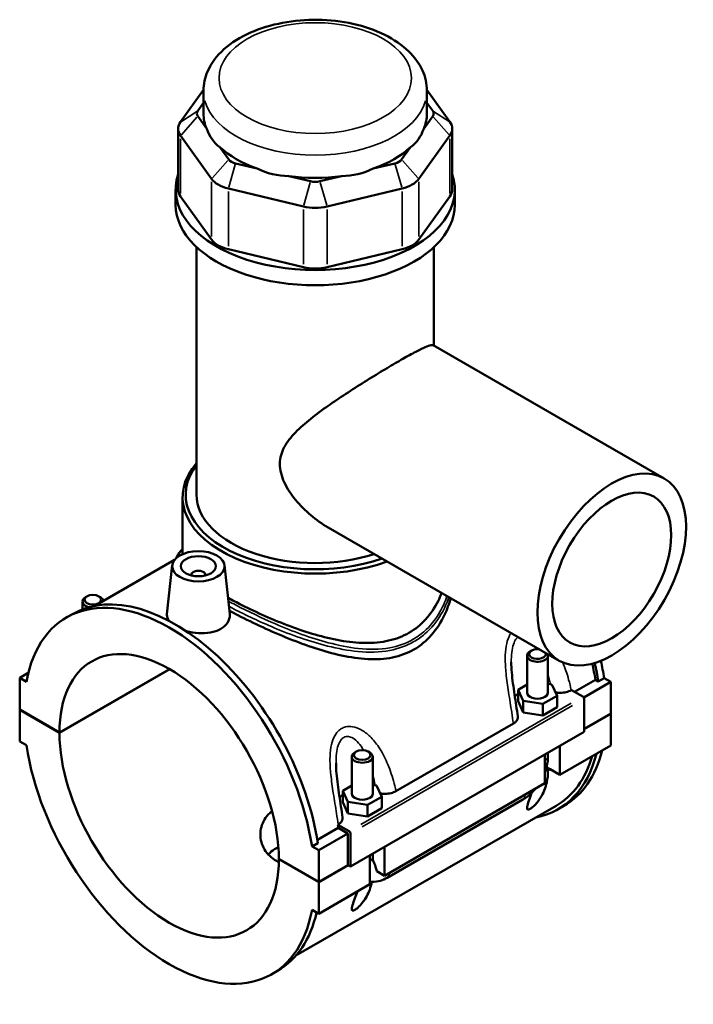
# Model space of a CAD drawing. Header units: inches. Extents: x 0.1 to 46.6, y -0.2 to 46.8.
# Tile 8 of 8: x 39 to 46.6, y 35.7 to 46.8. Entities that reach past the tile are written whole.
import ezdxf

# ---------------------------------------------------------------- set-up
doc = ezdxf.new("R2010")
doc.units = ezdxf.units.IN
doc.header["$MEASUREMENT"] = 0
doc.layers.add('Visible (ANSI)', color=7, linetype='Continuous', lineweight=50)
doc.layers.add('Visible Narrow (ANSI)', color=7, linetype='Continuous', lineweight=35)

msp = doc.modelspace()

# ---------------------------------------------------------------- linework, layer by layer
at = {"layer": 'Visible (ANSI)'}
for p, q in [((41.0811, 46.0185), (40.822, 45.6584)), ((41.081, 45.7527), (41.081, 46.0089)), ((43.8542, 45.6584), (43.5952, 46.0185)), ((43.5953, 45.7527), (43.5953, 46.0089)), ((41.0156, 45.7835), (41.081, 45.8744)), ((43.5953, 45.8744), (43.6607, 45.7835)), ((41.1167, 45.5815), (41.0156, 45.7219)), ((43.6607, 45.7219), (43.5596, 45.5815)), ((40.7955, 45.5814), (40.7955, 44.898)), ((43.8808, 45.5814), (43.8808, 44.898)), ((40.822, 45.5045), (41.1716, 45.0185)), ((43.5047, 45.0185), (43.8542, 45.5045)), ((41.3652, 45.236), (41.2641, 45.3764)), ((43.4121, 45.3764), (43.3111, 45.236)), ((41.6847, 45.1342), (41.4408, 45.1924)), ((43.2355, 45.1924), (42.9916, 45.1342)), ((42.2847, 44.9911), (42.0408, 45.0493)), ((42.6355, 45.0493), (42.3916, 44.9911)), ((40.7667, 44.727), (40.7667, 44.898)), ((41.3606, 44.9097), (42.2045, 44.7084)), ((42.4718, 44.7084), (43.3157, 44.9097)), ((43.9096, 44.727), (43.9096, 44.898)), ((41.1716, 44.335), (40.822, 44.821)), ((43.8542, 44.821), (43.5047, 44.335)), ((41.0024, 41.4664), (41.0024, 44.2503)), ((42.2045, 44.0249), (41.3606, 44.2262)), ((43.3157, 44.2262), (42.4718, 44.0249)), ((43.6739, 43.1422), (43.6739, 44.2503)), ((43.6658, 43.1469), (46.2661, 41.6495)), ((40.8453, 40.7973), (40.8453, 41.4379)), ((42.485, 41.0964), (45.0853, 39.599)), ((40.7557, 40.7339), (39.8557, 40.2156)), ((40.7282, 40.672), (40.6694, 40.124)), ((41.3176, 40.672), (41.3761, 40.1268)), ((40.9442, 40.5576), (40.9442, 40.565)), ((41.1017, 40.5576), (41.1017, 40.565)), ((39.7688, 40.3223), (39.752, 40.3126)), ((39.9029, 40.3223), (39.9197, 40.3126)), ((39.7177, 40.1769), (39.7177, 40.2647)), ((39.5387, 40.0855), (39.6045, 40.1233)), ((44.7223, 39.2387), (44.7223, 39.6549)), ((44.7734, 39.7125), (44.7566, 39.7028)), ((44.9585, 39.2387), (44.9585, 39.6549)), ((39.0112, 39.4051), (39.1078, 39.4607)), ((39.4595, 38.7917), (40.6975, 39.5046)), ((40.7003, 39.503), (39.4595, 38.7885)), ((39.0863, 39.3618), (39.0112, 39.4051)), ((39.0112, 39.4051), (39.0112, 39.0498)), ((44.7223, 39.331), (44.6209, 39.2726)), ((45.0012, 39.3313), (44.9585, 39.3379)), ((45.06, 39.2048), (45.0012, 39.3313)), ((45.2564, 39.2491), (45.4915, 39.3845)), ((45.3601, 39.1847), (45.6651, 39.3603)), ((45.5242, 39.3657), (45.4915, 39.3845)), ((45.5899, 39.4036), (45.5242, 39.3657)), ((45.5899, 39.4036), (45.6651, 39.3603)), ((45.6651, 39.3603), (45.6651, 39.005)), ((44.6209, 39.2726), (44.6797, 39.1462)), ((44.6209, 39.1439), (44.6209, 39.2726)), ((44.8993, 39.1123), (45.06, 39.2048)), ((45.06, 39.0761), (45.06, 39.2048)), ((45.2193, 39.2665), (45.2227, 39.2685)), ((45.2227, 39.2685), (45.3502, 39.1951)), ((44.6209, 39.1439), (44.6797, 39.0174)), ((44.6797, 39.1462), (44.8993, 39.1123)), ((44.6797, 39.0174), (44.6797, 39.1462)), ((44.8993, 38.9835), (44.8993, 39.1123)), ((45.3641, 39.171), (45.3641, 38.7997)), ((39.0112, 39.0498), (39.4595, 38.7917)), ((39.0112, 39.0466), (39.014, 39.0482)), ((39.0112, 39.0466), (39.0112, 38.6913)), ((39.4595, 38.7885), (39.0112, 39.0466)), ((44.6797, 39.0174), (44.8993, 38.9835)), ((44.8993, 38.9835), (45.06, 39.0761)), ((45.3641, 38.8317), (45.6651, 39.005)), ((45.6651, 39.0018), (45.3641, 38.8285)), ((45.6623, 39.0034), (45.6651, 39.0018)), ((45.6651, 39.0018), (45.6651, 38.6465)), ((43.2465, 38.1305), (44.5685, 38.8918)), ((45.3641, 38.7997), (42.7337, 37.2849)), ((39.0112, 38.6913), (39.0863, 38.6481)), ((42.8005, 38.5764), (42.7838, 38.5667)), ((42.9347, 38.5764), (42.9514, 38.5667)), ((44.9239, 38.2198), (44.9239, 38.5462)), ((44.9585, 38.525), (44.9585, 38.5661)), ((45.091, 38.3159), (45.6651, 38.6465)), ((45.091, 38.6424), (45.091, 38.3159)), ((42.7495, 38.5188), (42.7495, 38.1026)), ((42.9857, 38.5188), (42.9857, 38.1026)), ((44.9419, 38.4018), (44.9832, 38.378)), ((44.9585, 38.3639), (44.9832, 38.378)), ((45.091, 38.3159), (44.9832, 38.378)), ((43.1182, 37.1799), (44.9239, 38.2198)), ((42.7495, 38.1949), (42.648, 38.1365)), ((42.648, 38.1365), (42.7069, 38.0101)), ((42.648, 38.0078), (42.648, 38.1365)), ((43.0283, 38.1952), (42.9857, 38.2018)), ((43.0872, 38.0688), (43.0283, 38.1952)), ((42.648, 38.0078), (42.7069, 37.8813)), ((42.7069, 37.8813), (42.7069, 38.0101)), ((42.7069, 38.0101), (42.9264, 37.9762)), ((42.9264, 37.9762), (43.0872, 38.0688)), ((43.0872, 37.94), (43.0872, 38.0688)), ((43.1493, 37.1573), (44.6767, 38.0369)), ((45.0491, 37.9676), (42.1212, 36.2815)), ((42.7069, 37.8813), (42.9264, 37.8475)), ((42.9264, 37.8475), (42.9264, 37.9762)), ((42.9264, 37.8475), (43.0872, 37.94)), ((45.0718, 37.9283), (45.1376, 37.9662)), ((42.3622, 37.5825), (42.598, 37.7183)), ((42.377, 37.4668), (42.7058, 37.6562)), ((42.5923, 37.7537), (42.5957, 37.7557)), ((42.7198, 37.6803), (42.5923, 37.7537)), ((42.7058, 37.6562), (42.598, 37.7183)), ((42.7058, 37.3009), (42.7058, 37.6562)), ((42.7337, 37.2849), (42.7337, 37.6562)), ((42.3677, 37.548), (42.3019, 37.5101)), ((42.377, 37.4668), (42.3019, 37.5101)), ((42.377, 37.1116), (42.377, 37.4668)), ((43.1182, 37.5063), (43.1182, 37.1799)), ((41.9288, 37.3697), (42.377, 37.1116)), ((41.9288, 37.3665), (41.9316, 37.3681)), ((42.377, 37.1083), (41.9288, 37.3665)), ((42.9511, 37.0837), (42.9511, 37.4101)), ((42.9857, 37.43), (42.9857, 37.3889)), ((42.377, 37.1116), (42.7058, 37.3009)), ((42.7086, 37.2993), (42.377, 37.1083)), ((42.7058, 37.3009), (42.7337, 37.2849)), ((43.1182, 37.1799), (43.0305, 37.2303)), ((42.377, 36.7531), (42.377, 37.1083)), ((42.377, 36.7531), (42.9511, 37.0837)), ((42.3019, 36.7963), (42.377, 36.7531)), ((41.8495, 36.0727), (41.9153, 36.1106))]:
    msp.add_line(p, q, dxfattribs=at)
for centre, major_axis, ratio, start_param, end_param in [((41.1447, 45.7527), (-0.1397, 0), 0.5758617, 5.8904862, 6.6758844), ((42.3381, 45.7527), (-1.2572, 0), 0.5758617, 0, 0.2388121), ((42.3381, 45.7527), (1.2572, 0), 0.5758617, 6.0443732, 6.2831853), ((43.5316, 45.7527), (0.1397, 0), 0.5758617, 5.8904862, 6.6758844), ((41.1447, 45.5814), (-0.3492, 0), 0.5758617, 5.8904862, 6.6758844), ((43.5316, 45.5814), (0.3492, 0), 0.5758617, 5.8904862, 6.6758844), ((42.3381, 46.7684), (-1.0897, -1.3802), 0.4542019, 5.9999489, 6.3077228), ((42.3381, 46.7684), (-1.0897, 1.3802), 0.4542019, 3.1170551, 3.4248291), ((42.3381, 45.7527), (1.2572, 0), 0.5758617, 3.6881787, 4.1658029), ((42.3381, 45.7527), (1.2572, 0), 0.5758617, 5.258975, 5.7365993), ((41.4942, 45.2667), (-0.1397, 0), 0.5758617, 0.3926991, 1.1780972), ((43.182, 45.2667), (0.1397, 0), 0.5758617, 5.1050881, 5.8904862), ((42.3381, 46.7684), (-0.5414, -1.6798), 0.6754684, 6.1817885, 6.4895625), ((42.3381, 46.7684), (0.5414, -1.6798), 0.6754684, 6.0768082, 6.3845821), ((42.3381, 44.898), (-1.5715, 0), 0.5758617, 6.0915318, 9.6164314), ((41.4942, 45.0955), (0.3492, 0), 0.5758617, 3.5342917, 4.3196899), ((42.3381, 45.7527), (1.2572, 0), 0.5758617, 4.4735769, 4.9512011), ((42.3381, 45.0655), (-0.1397, 0), 0.5758617, 1.1780972, 1.9634954), ((43.182, 45.0955), (0.3492, 0), 0.5758617, 5.1050881, 5.8904862), ((41.1447, 44.898), (-0.3492, 0), 0.5758617, 0, 0.3926991), ((43.5316, 44.898), (0.3492, 0), 0.5758617, 5.8904862, 6.2831853), ((42.3381, 44.727), (-1.5715, 0), 0.5758617, 0, 3.1415927), ((42.3381, 44.8942), (0.3492, 0), 0.5758617, 4.3196899, 5.1050881), ((41.4942, 44.412), (-0.3492, 0), 0.5758617, 0.3926991, 1.1780972), ((43.182, 44.412), (0.3492, 0), 0.5758617, 5.1050881, 5.8904862), ((42.3381, 44.2107), (-0.3492, 0), 0.5758617, 1.1780972, 1.9634954), ((42.3381, 41.4379), (-1.4929, 0), 0.5758617, 5.8202306, 8.4264921), ((42.3381, 41.4664), (-1.458, 0), 0.5758617, 5.8708006, 8.3966134), ((42.3381, 41.4664), (-1.3357, 0), 0.5758617, 0, 2.0907013), ((41.0229, 40.565), (-0.0787, 0), 0.5758617, 2.9729035, 6.4518745), ((40.6941, 38.0791), (-1.1554, 2.0064), 0.5780931, 4.1185967, 6.880845), ((40.7599, 38.117), (-1.1554, 2.0064), 0.5780931, 4.1185967, 6.2831853), ((39.8358, 40.2647), (-0.1181, 0), 0.5758617, 5.5016397, 7.4839487), ((39.8358, 40.2647), (0.1181, 0), 0.5758617, 0.1053486, 0.7815456), ((40.6941, 38.0791), (-0.8713, 1.5131), 0.5780931, 3.9300519, 7.0693898), ((44.8404, 39.6549), (-0.1181, 0), 0.5758617, 5.5016397, 9.7267176), ((44.8404, 39.6742), (0.0945, 0), 0.5758617, 1.3291534, 6.5248283), ((43.9164, 39.9347), (-1.1327, 1.967), 0.5780931, 4.1224377, 4.2117194), ((43.9164, 39.9347), (1.1554, -2.0064), 0.5780931, 0.977004, 1.0774314), ((43.9822, 39.9725), (-1.1554, 2.0064), 0.5780931, 4.1185967, 4.212589), ((44.8404, 39.11), (0.2953, 0), 0.5758617, 2.4091901, 2.6116185), ((44.8404, 39.2387), (-0.1181, 0), 0.5758617, 0, 3.1415927), ((45.3502, 39.179), (-0.0098, 0.0171), 0.5780931, 3.9289245, 5.4997209), ((40.6941, 38.0791), (0.8713, -1.5131), 0.5780931, 3.9300519, 7.0693898), ((40.6941, 38.0791), (1.1554, -2.0064), 0.5780931, 4.1185967, 6.880845), ((42.8676, 38.5188), (-0.1181, 0), 0.5758617, 5.5016397, 10.2063236), ((43.9164, 39.9347), (1.1554, -2.0064), 0.5780931, 6.0848308, 6.8205915), ((43.9822, 39.9725), (1.1554, -2.0064), 0.5780931, 0, 0.5374062), ((43.9164, 39.9347), (1.1327, -1.967), 0.5780931, 0, 0.5028344), ((44.8404, 38.364), (0.1181, 0), 0.5758617, 6.2805748, 6.8302546), ((42.8676, 38.1026), (-0.1181, 0), 0.5758617, 0, 3.1415927), ((42.8676, 37.9739), (0.2953, 0), 0.5758617, 2.4091901, 2.6116185), ((41.0229, 38.2684), (-1.1327, 1.967), 0.5780931, 4.1224377, 4.1401438), ((42.7198, 37.6643), (0.0098, -0.0171), 0.5780931, 0.7873319, 2.3581282), ((40.7599, 38.117), (1.1554, -2.0064), 0.5780931, 0, 0.556744)]:
    msp.add_ellipse(centre, major_axis=major_axis, ratio=ratio, start_param=start_param, end_param=end_param, dxfattribs=at)
for centre, major_axis, ratio in [((45.6757, 40.6243), (0.5904, 1.0252), 0.5780931), ((45.6757, 40.6243), (0.4723, 0.8202), 0.5780931), ((41.0229, 40.6615), (0.2953, 0), 0.5758617), ((41.0229, 40.6615), (0.1969, 0), 0.5758617), ((39.8358, 40.284), (0.0945, 0), 0.5758617), ((42.8676, 38.5381), (0.0945, 0), 0.5758617)]:
    msp.add_ellipse(centre, major_axis=major_axis, ratio=ratio, dxfattribs=at)
for points, knots in [([(43.5953, 46.0089), (43.5953, 46.0876), (43.5774, 46.1659), (43.509, 46.3171), (43.4561, 46.3887), (43.3158, 46.5251), (43.224, 46.5873), (43.0123, 46.692), (42.891, 46.7333), (42.6356, 46.7896), (42.5016, 46.8048), (42.2334, 46.8085), (42.0994, 46.7973), (41.8422, 46.7492), (41.7193, 46.7121), (41.4955, 46.6131), (41.3947, 46.5509), (41.231, 46.4044), (41.1665, 46.3204), (41.0969, 46.1574), (41.081, 46.0832), (41.081, 46.0089)], [0.7853982, 0.7853982, 0.7853982, 0.7853982, 1.0402248, 1.0402248, 1.3199597, 1.3199597, 1.6465989, 1.6465989, 1.9905486, 1.9905486, 2.3317138, 2.3317138, 2.6706915, 2.6706915, 3.0113182, 3.0113182, 3.3553043, 3.3553043, 3.6861455, 3.6861455, 3.9269908, 3.9269908, 3.9269908, 3.9269908]), ([(42.485, 41.0964), (42.4843, 41.0968), (42.4836, 41.0972), (42.4164, 41.1361), (42.3502, 41.1825), (42.2255, 41.2876), (42.167, 41.3462), (42.0649, 41.4713), (42.0214, 41.5375), (41.9589, 41.6732), (41.9401, 41.7425), (41.9401, 41.8814), (41.9589, 41.9437), (42.0214, 42.06), (42.0649, 42.1141), (42.167, 42.2193), (42.2255, 42.2703), (42.3502, 42.3699), (42.4164, 42.4186), (42.5453, 42.5094), (42.6125, 42.5548), (42.751, 42.6456), (42.8222, 42.6911), (42.9629, 42.7789), (43.0324, 42.8214), (43.1642, 42.9006), (43.2264, 42.9371), (43.3389, 43.0019), (43.3909, 43.0311), (43.4821, 43.0804), (43.5213, 43.1005), (43.5855, 43.1306), (43.6105, 43.1406), (43.6472, 43.1507), (43.6589, 43.1508), (43.6658, 43.1469)], [7.4306552, 7.4306552, 7.4306552, 7.4306552, 7.4373341, 7.4373341, 8.0844208, 8.0844208, 8.7315075, 8.7315075, 9.3785941, 9.3785941, 10.0256808, 10.0256808, 10.6727675, 10.6727675, 11.3198542, 11.3198542, 11.9669408, 11.9669408, 12.6140275, 12.6140275, 13.2201509, 13.2201509, 13.8262744, 13.8262744, 14.4323978, 14.4323978, 15.0385212, 15.0385212, 15.6446447, 15.6446447, 16.2507681, 16.2507681, 16.8568915, 16.8568915, 17.456336, 17.456336, 17.456336, 17.456336]), ([(40.774, 40.753), (40.7768, 40.7616), (40.7803, 40.7701), (40.7912, 40.7913), (40.7995, 40.8039), (40.8196, 40.8292), (40.8316, 40.842), (40.8453, 40.8548)], [22.54687834, 22.54687834, 22.54687834, 22.54687834, 22.75326677, 22.75326677, 23.07975643, 23.07975643, 23.42619739, 23.42619739, 23.42619739, 23.42619739]), ([(43.7607, 40.3618), (43.7489, 40.3304), (43.7355, 40.2996), (43.6833, 40.1944), (43.6364, 40.1245), (43.5261, 40.0036), (43.4627, 39.9527), (43.3938, 39.913)], [21.8991347, 21.8991347, 21.8991347, 21.8991347, 22.1945427, 22.1945427, 22.9376843, 22.9376843, 23.6808259, 23.6808259, 23.6808259, 23.6808259]), ([(43.3938, 39.913), (43.3248, 39.8732), (43.2477, 39.8433), (43.0819, 39.8052), (42.9931, 39.7969), (42.8098, 39.7989), (42.715, 39.8092), (42.5252, 39.8426), (42.4301, 39.8658), (42.247, 39.9187), (42.1521, 39.9504), (41.9621, 40.0211), (41.8669, 40.0601), (41.6828, 40.1412), (41.5937, 40.1834), (41.4566, 40.2525), (41.4051, 40.2796), (41.3569, 40.3061)], [0, 0, 0, 0, 0.7431416, 0.7431416, 1.4862832, 1.4862832, 2.2294248, 2.2294248, 2.9725664, 2.9725664, 3.7094764, 3.7094764, 4.4463864, 4.4463864, 5.1832965, 5.1832965, 5.6637582, 5.6637582, 5.6637582, 5.6637582]), ([(43.8635, 40.3026), (43.8456, 40.2381), (43.8225, 40.1749), (43.7551, 40.032), (43.7059, 39.9551), (43.5898, 39.8228), (43.5228, 39.7673), (43.4493, 39.725)], [23.0089656, 23.0089656, 23.0089656, 23.0089656, 23.5832435, 23.5832435, 24.3750286, 24.3750286, 25.1668138, 25.1668138, 25.1668138, 25.1668138]), ([(40.6944, 40.046), (40.6776, 40.0681), (40.6692, 40.0913), (40.6689, 40.1167), (40.6691, 40.1203), (40.6695, 40.124)], [4.42412993, 4.42412993, 4.42412993, 4.42412993, 4.74976215, 4.74976215, 4.80362944, 4.80362944, 4.80362944, 4.80362944]), ([(41.3761, 40.1268), (41.3766, 40.122), (41.3769, 40.1173), (41.3772, 40.0841), (41.3686, 40.0537), (41.3328, 39.999), (41.3056, 39.9748), (41.2741, 39.9567)], [1.97906768, 1.97906768, 1.97906768, 1.97906768, 2.03529707, 2.03529707, 2.37488108, 2.37488108, 2.71446508, 2.71446508, 2.71446508, 2.71446508]), ([(43.4493, 39.725), (43.3759, 39.6827), (43.2941, 39.6525), (43.1189, 39.6171), (43.0256, 39.6119), (42.833, 39.6216), (42.7336, 39.6365), (42.5345, 39.6795), (42.4347, 39.7077), (42.2429, 39.77), (42.1436, 39.8064), (41.9442, 39.8862), (41.8441, 39.9297), (41.6502, 40.0191), (41.5562, 40.0651), (41.4355, 40.1273), (41.4035, 40.1442), (41.3724, 40.1609)], [0, 0, 0, 0, 0.7917851, 0.7917851, 1.5835702, 1.5835702, 2.3753554, 2.3753554, 3.1671405, 3.1671405, 3.9482812, 3.9482812, 4.729422, 4.729422, 5.5105627, 5.5105627, 5.804123, 5.804123, 5.804123, 5.804123]), ([(41.2741, 39.9567), (41.2426, 39.9385), (41.2027, 39.9241), (41.1153, 39.9078), (41.0678, 39.906), (40.979, 39.912), (40.9318, 39.9202), (40.8857, 39.9336), (40.8831, 39.9344), (40.8806, 39.9351)], [2.7144651, 2.7144651, 2.7144651, 2.7144651, 3.0540491, 3.0540491, 3.3936331, 3.3936331, 3.7326654, 3.7326654, 3.7526039, 3.7526039, 3.7526039, 3.7526039]), ([(44.6187, 38.9709), (44.6132, 39.0119), (44.6073, 39.0532), (44.5949, 39.1359), (44.5884, 39.1774), (44.5759, 39.2603), (44.5698, 39.3018), (44.559, 39.3841), (44.5542, 39.425), (44.5473, 39.5052), (44.5452, 39.5445), (44.5452, 39.5817)], [0.5043446, 0.5043446, 0.5043446, 0.5043446, 0.839407, 0.839407, 1.1744694, 1.1744694, 1.5095318, 1.5095318, 1.8445942, 1.8445942, 2.1796566, 2.1796566, 2.1796566, 2.1796566]), ([(45.0427, 39.2419), (45.0439, 39.2417), (45.045, 39.2415), (45.0631, 39.2386), (45.0807, 39.2372), (45.121, 39.2375), (45.1434, 39.2402), (45.1849, 39.2503), (45.2035, 39.2575), (45.2193, 39.2665)], [-0.48595743, -0.48595743, -0.48595743, -0.48595743, -0.47707631, -0.47707631, -0.34272025, -0.34272025, -0.16989456, -0.16989456, 0, 0, 0, 0]), ([(44.5685, 38.8918), (44.58, 38.8984), (44.5897, 38.9059), (44.6054, 38.9222), (44.6111, 38.9309), (44.6188, 38.9502), (44.6201, 38.9606), (44.6187, 38.9709)], [-0.61140615, -0.61140615, -0.61140615, -0.61140615, -0.48804208, -0.48804208, -0.36451541, -0.36451541, -0.22699094, -0.22699094, -0.22699094, -0.22699094]), ([(42.6459, 37.8348), (42.6404, 37.8759), (42.6344, 37.9171), (42.622, 37.9998), (42.6156, 38.0413), (42.6031, 38.1243), (42.597, 38.1657), (42.5861, 38.248), (42.5814, 38.2889), (42.5744, 38.3691), (42.5723, 38.4084), (42.5723, 38.4456)], [0.5040134, 0.5040134, 0.5040134, 0.5040134, 0.8390758, 0.8390758, 1.1741383, 1.1741383, 1.5092007, 1.5092007, 1.8442631, 1.8442631, 2.1793255, 2.1793255, 2.1793255, 2.1793255]), ([(44.9239, 38.3449), (44.9321, 38.3668), (44.9389, 38.389), (44.9535, 38.4492), (44.9585, 38.4873), (44.9585, 38.525)], [4.21285195, 4.21285195, 4.21285195, 4.21285195, 4.39822972, 4.39822972, 4.71238898, 4.71238898, 4.71238898, 4.71238898]), ([(44.9585, 38.3639), (44.9586, 38.3415), (44.9575, 38.3186), (44.9502, 38.249), (44.9397, 38.2023), (44.9143, 38.1325), (44.9012, 38.1033), (44.8756, 38.0592), (44.8661, 38.0445), (44.845, 38.0153), (44.8334, 38.0008), (44.8113, 37.9765), (44.8006, 37.9657), (44.784, 37.9511), (44.7784, 37.9464), (44.7674, 37.9382), (44.762, 37.9346), (44.7518, 37.9287), (44.7474, 37.9267), (44.7397, 37.9242), (44.7365, 37.9237), (44.7286, 37.9242), (44.7256, 37.9272), (44.7218, 37.9365), (44.7219, 37.9444), (44.7247, 37.9631), (44.7273, 37.9738), (44.7375, 38.0091), (44.7473, 38.0364), (44.7626, 38.0786), (44.7688, 38.0954), (44.7754, 38.1131)], [0.6459575, 0.6459575, 0.6459575, 0.6459575, 0.89701, 0.89701, 1.4132069, 1.4132069, 1.7300608, 1.7300608, 1.8884878, 1.8884878, 2.0469147, 2.0469147, 2.1563485, 2.1563485, 2.2110655, 2.2110655, 2.2657824, 2.2657824, 2.3204993, 2.3204993, 2.3752162, 2.3752162, 2.48465, 2.48465, 2.643077, 2.643077, 2.8015039, 2.8015039, 3.1183578, 3.1183578, 3.3056438, 3.3056438, 3.3056438, 3.3056438]), ([(43.0699, 38.1058), (43.071, 38.1056), (43.0721, 38.1055), (43.0902, 38.1025), (43.1078, 38.1011), (43.1482, 38.1015), (43.1706, 38.1041), (43.212, 38.1142), (43.2307, 38.1214), (43.2465, 38.1305)], [-0.48595743, -0.48595743, -0.48595743, -0.48595743, -0.47707631, -0.47707631, -0.34272025, -0.34272025, -0.16989456, -0.16989456, 0, 0, 0, 0]), ([(44.6767, 38.0369), (44.7093, 38.0557), (44.7398, 38.0791), (44.7849, 38.122), (44.8009, 38.1393), (44.8161, 38.1576)], [3.14159265, 3.14159265, 3.14159265, 3.14159265, 3.45575192, 3.45575192, 3.64408528, 3.64408528, 3.64408528, 3.64408528]), ([(41.9284, 37.3328), (41.9191, 37.3373), (41.9102, 37.342), (41.874, 37.3629), (41.8481, 37.3819), (41.8027, 37.4255), (41.7831, 37.4499), (41.7517, 37.5022), (41.7399, 37.5301), (41.7245, 37.5869), (41.7208, 37.6158), (41.7208, 37.6995), (41.7361, 37.7593), (41.7831, 37.8384), (41.8027, 37.863), (41.8338, 37.893), (41.8427, 37.9008), (41.8519, 37.9081)], [2.2925104, 2.2925104, 2.2925104, 2.2925104, 2.3850658, 2.3850658, 2.6831102, 2.6831102, 2.9811546, 2.9811546, 3.2791991, 3.2791991, 3.5772435, 3.5772435, 4.1736875, 4.1736875, 4.4719095, 4.4719095, 4.5826538, 4.5826538, 4.5826538, 4.5826538]), ([(42.5957, 37.7557), (42.6072, 37.7623), (42.6169, 37.7698), (42.6325, 37.7861), (42.6383, 37.7949), (42.646, 37.8141), (42.6473, 37.8245), (42.6459, 37.8348)], [-0.61140615, -0.61140615, -0.61140615, -0.61140615, -0.48804208, -0.48804208, -0.36451541, -0.36451541, -0.22699094, -0.22699094, -0.22699094, -0.22699094]), ([(41.9235, 37.5032), (41.916, 37.4994), (41.9087, 37.4955), (41.8741, 37.4755), (41.8483, 37.4567), (41.8201, 37.4304), (41.8148, 37.4251), (41.8097, 37.4197)], [4.67502507, 4.67502507, 4.67502507, 4.67502507, 4.75106582, 4.75106582, 5.04803684, 5.04803684, 5.11968826, 5.11968826, 5.11968826, 5.11968826]), ([(42.9857, 37.3889), (42.9857, 37.385), (42.9858, 37.3813), (42.9863, 37.3743), (42.9867, 37.3711), (42.9875, 37.3653), (42.988, 37.3626), (42.9891, 37.3578), (42.9897, 37.3557), (42.9908, 37.3521), (42.9914, 37.3506), (42.9919, 37.3493)], [1.57079633, 1.57079633, 1.57079633, 1.57079633, 1.6466565, 1.6466565, 1.72251668, 1.72251668, 1.79837686, 1.79837686, 1.87423703, 1.87423703, 1.95009721, 1.95009721, 1.95009721, 1.95009721]), ([(42.9919, 37.3493), (43.0019, 37.326), (43.0109, 37.3029), (43.0225, 37.2662), (43.0269, 37.2496), (43.0302, 37.2324), (43.0304, 37.2313), (43.0305, 37.2303)], [0.23169079, 0.23169079, 0.23169079, 0.23169079, 0.41096217, 0.41096217, 0.53797345, 0.53797345, 0.54599916, 0.54599916, 0.54599916, 0.54599916]), ([(42.9753, 37.1119), (42.9696, 37.0814), (42.9614, 37.0511), (42.9428, 37.0002), (42.9318, 36.975), (42.904, 36.9241), (42.8872, 36.8984), (42.854, 36.8569), (42.8355, 36.8364), (42.8117, 36.8154), (42.8059, 36.8107), (42.7945, 36.8021), (42.7889, 36.7984), (42.779, 36.7927), (42.7746, 36.7906), (42.7669, 36.7881), (42.7637, 36.7876), (42.7558, 36.7882), (42.7528, 36.7911), (42.749, 36.8005), (42.7491, 36.8084), (42.7518, 36.827), (42.7545, 36.8378), (42.7647, 36.873), (42.7744, 36.9003), (42.7926, 36.9502), (42.8023, 36.9762), (42.8124, 37.0039)], [1.0759905, 1.0759905, 1.0759905, 1.0759905, 1.4118132, 1.4118132, 1.6843947, 1.6843947, 1.9569761, 1.9569761, 2.1464999, 2.1464999, 2.1987342, 2.1987342, 2.2509686, 2.2509686, 2.3056855, 2.3056855, 2.3604024, 2.3604024, 2.4698362, 2.4698362, 2.6282632, 2.6282632, 2.7866901, 2.7866901, 3.103544, 3.103544, 3.3830721, 3.3830721, 3.3830721, 3.3830721]), ([(42.9511, 37.1146), (42.9606, 37.113), (42.9702, 37.1121), (43.0116, 37.1102), (43.0428, 37.1149), (43.0992, 37.1318), (43.1249, 37.1433), (43.1493, 37.1573)], [2.57223819, 2.57223819, 2.57223819, 2.57223819, 2.64878305, 2.64878305, 2.90673289, 2.90673289, 3.14159265, 3.14159265, 3.14159265, 3.14159265])]:
    msp.add_open_spline(points, degree=3, knots=knots, dxfattribs=at)
at = {"layer": 'Visible Narrow (ANSI)'}
for p, q in [((41.0059, 45.7773), (40.8317, 45.6646)), ((43.6703, 45.7773), (43.8446, 45.6646)), ((41.0059, 45.7111), (40.8317, 45.5153)), ((43.6703, 45.7111), (43.8446, 45.5153)), ((40.822, 44.8552), (40.822, 45.4703)), ((43.8542, 45.4703), (43.8542, 44.8552)), ((41.3555, 45.2251), (41.1813, 45.0294)), ((43.3208, 45.2251), (43.495, 45.0294)), ((41.4368, 45.1783), (41.3646, 44.9238)), ((43.2395, 45.1783), (43.3117, 44.9238)), ((41.1716, 44.9843), (41.1716, 44.3692)), ((42.2807, 44.977), (42.2085, 44.7225)), ((42.3956, 44.977), (42.4678, 44.7225)), ((43.5047, 44.3692), (43.5047, 44.9843)), ((41.3606, 44.2604), (41.3606, 44.8755)), ((43.3157, 44.8755), (43.3157, 44.2604)), ((42.2045, 44.6742), (42.2045, 44.0591)), ((42.4718, 44.0591), (42.4718, 44.6742)), ((45.2187, 39.1194), (42.8513, 37.7561)), ((42.8652, 37.732), (45.2326, 39.0953))]:
    msp.add_line(p, q, dxfattribs=at)
msp.add_ellipse((42.3381, 46.1516), major_axis=(1.0826, 0), ratio=0.5758617, dxfattribs=at)
for centre, major_axis, ratio, start_param, end_param in [((42.3381, 46.0089), (-1.2572, 0), 0.5758617, 0.1570796, 2.984513), ((44.8404, 38.525), (0.1181, 0), 0.5758617, 5.5370571, 6.2439154), ((44.6177, 38.1392), (0.0589, -0.1024), 0.5780931, 0.0395592, 0.7516252), ((42.8676, 37.3889), (0.1181, 0), 0.5758617, 5.5370571, 6.2439154), ((43.0903, 37.2597), (0.0589, -0.1024), 0.5780931, 0.0395592, 0.7516252)]:
    msp.add_ellipse(centre, major_axis=major_axis, ratio=ratio, start_param=start_param, end_param=end_param, dxfattribs=at)
for points in [[(40.7932, 40.7683), (40.7999, 40.7959), (40.8172, 40.823), (40.8452, 40.8515)], [(44.8514, 39.7338), (44.8525, 39.7318), (44.8536, 39.7299), (44.8547, 39.728)], [(44.9585, 39.4553), (44.9687, 39.4153), (44.9775, 39.3747), (44.985, 39.3338)], [(42.9857, 38.3192), (42.9959, 38.2793), (43.0046, 38.2386), (43.0122, 38.1977)]]:
    msp.add_open_spline(points, degree=3, dxfattribs=at)
for points, knots in [([(43.822, 40.3265), (43.8215, 40.3251), (43.821, 40.3238), (43.7993, 40.2615), (43.7728, 40.2027), (43.6927, 40.0629), (43.6319, 39.9866), (43.5228, 39.8921), (43.4831, 39.8638), (43.4409, 39.8395), (43.3606, 39.7933), (43.2712, 39.7618), (43.0645, 39.7243), (42.9455, 39.7235), (42.7129, 39.7482), (42.5998, 39.7711), (42.2884, 39.8538), (42.0874, 39.9283), (41.7348, 40.0793), (41.5813, 40.1529), (41.4145, 40.2402), (41.3874, 40.2547), (41.3608, 40.2691)], [23.4220829, 23.4220829, 23.4220829, 23.4220829, 23.435366, 23.435366, 24.0235149, 24.0235149, 24.9188043, 24.9188043, 25.3730969, 25.3730969, 25.3730969, 26.2390266, 26.2390266, 27.2633094, 27.2633094, 28.1905253, 28.1905253, 29.7916321, 29.7916321, 31.0872633, 31.0872633, 31.3463562, 31.3463562, 31.3463562, 31.3463562]), ([(41.3672, 40.2098), (41.3843, 40.2007), (41.4017, 40.1916), (41.5596, 40.1097), (41.7148, 40.0365), (42.0719, 39.8873), (42.2759, 39.8144), (42.5922, 39.7348), (42.7072, 39.7131), (42.9438, 39.691), (43.0651, 39.6933), (43.2758, 39.7334), (43.3671, 39.766), (43.4493, 39.8133), (43.4924, 39.8381), (43.533, 39.8669), (43.6448, 39.9628), (43.7073, 40.04), (43.79, 40.181), (43.8174, 40.2403), (43.841, 40.3057), (43.8424, 40.3098), (43.8438, 40.3139)], [-31.2499615, -31.2499615, -31.2499615, -31.2499615, -31.0872633, -31.0872633, -29.7916321, -29.7916321, -28.1905253, -28.1905253, -27.2633094, -27.2633094, -26.2390266, -26.2390266, -25.3730969, -25.3730969, -25.3730969, -24.9188043, -24.9188043, -24.0235149, -24.0235149, -23.435366, -23.435366, -23.3959875, -23.3959875, -23.3959875, -23.3959875]), ([(44.5429, 39.9114), (44.5343, 39.8988), (44.5266, 39.8852), (44.5046, 39.838), (44.4942, 39.801), (44.48, 39.7187), (44.4771, 39.6729), (44.4767, 39.5694), (44.4807, 39.5115), (44.4939, 39.3831), (44.5041, 39.3128), (44.5267, 39.1664), (44.5393, 39.0906), (44.557, 38.9743), (44.5631, 38.9328), (44.5685, 38.8918)], [-3.0246245, -3.0246245, -3.0246245, -3.0246245, -2.8930319, -2.8930319, -2.5957049, -2.5957049, -2.2622042, -2.2622042, -1.8516535, -1.8516535, -1.3451887, -1.3451887, -0.7787998, -0.7787998, -0.4582431, -0.4582431, -0.4582431, -0.4582431]), ([(44.5452, 39.5817), (44.5452, 39.591), (44.5453, 39.6003), (44.5463, 39.6468), (44.5488, 39.6831), (44.559, 39.7472), (44.5661, 39.7755), (44.5843, 39.8201), (44.5946, 39.8375), (44.6117, 39.8565), (44.617, 39.8614), (44.6226, 39.8655)], [2.1796566, 2.1796566, 2.1796566, 2.1796566, 2.2622042, 2.2622042, 2.5957049, 2.5957049, 2.8930319, 2.8930319, 3.1380342, 3.1380342, 3.2380383, 3.2380383, 3.2380383, 3.2380383]), ([(45.2193, 39.2665), (45.2113, 39.3061), (45.2019, 39.3457), (45.1732, 39.4507), (45.1512, 39.516), (45.1242, 39.5794)], [-6.12407828, -6.12407828, -6.12407828, -6.12407828, -5.80352158, -5.80352158, -5.27151456, -5.27151456, -5.27151456, -5.27151456]), ([(43.2465, 38.1305), (43.2385, 38.17), (43.2291, 38.2096), (43.1992, 38.3189), (43.1755, 38.3883), (43.1198, 38.5157), (43.0889, 38.574), (43.0229, 38.672), (42.9896, 38.713), (42.9222, 38.7775), (42.8894, 38.8027), (42.8236, 38.839), (42.791, 38.8512), (42.7314, 38.8606), (42.7046, 38.86), (42.6634, 38.8498), (42.6482, 38.8437), (42.634, 38.8356), (42.6198, 38.8274), (42.6066, 38.8171), (42.5755, 38.7856), (42.5596, 38.7616), (42.5318, 38.7019), (42.5214, 38.665), (42.5072, 38.5826), (42.5042, 38.5368), (42.5039, 38.4333), (42.5079, 38.3754), (42.5211, 38.247), (42.5313, 38.1768), (42.5539, 38.0304), (42.5665, 37.9545), (42.5842, 37.8382), (42.5903, 37.7967), (42.5957, 37.7557)], [-6.1237473, -6.1237473, -6.1237473, -6.1237473, -5.8032053, -5.8032053, -5.2368274, -5.2368274, -4.7303339, -4.7303339, -4.3197809, -4.3197809, -3.9862854, -3.9862854, -3.6889584, -3.6889584, -3.4439561, -3.4439561, -3.2908296, -3.2908296, -3.2908296, -3.1377032, -3.1377032, -2.8927008, -2.8927008, -2.5953738, -2.5953738, -2.2618784, -2.2618784, -1.8513253, -1.8513253, -1.3448318, -1.3448318, -0.778454, -0.778454, -0.457912, -0.457912, -0.457912, -0.457912]), ([(42.5723, 38.4456), (42.5723, 38.455), (42.5724, 38.4642), (42.5734, 38.5107), (42.576, 38.547), (42.5862, 38.6112), (42.5933, 38.6395), (42.6115, 38.684), (42.6217, 38.7014), (42.6415, 38.7234), (42.6499, 38.7303), (42.6588, 38.7354), (42.6677, 38.7405), (42.6772, 38.7439), (42.7029, 38.7482), (42.7195, 38.7462), (42.7561, 38.7333), (42.7761, 38.7205), (42.8162, 38.6853), (42.8361, 38.662), (42.864, 38.6218), (42.8731, 38.6072), (42.8819, 38.5919)], [2.1793255, 2.1793255, 2.1793255, 2.1793255, 2.2618784, 2.2618784, 2.5953738, 2.5953738, 2.8927008, 2.8927008, 3.1377032, 3.1377032, 3.2908296, 3.2908296, 3.2908296, 3.4439561, 3.4439561, 3.6889584, 3.6889584, 3.9862854, 3.9862854, 4.3197809, 4.3197809, 4.4955623, 4.4955623, 4.4955623, 4.4955623])]:
    msp.add_open_spline(points, degree=3, knots=knots, dxfattribs=at)

doc.saveas('drawing.dxf')
